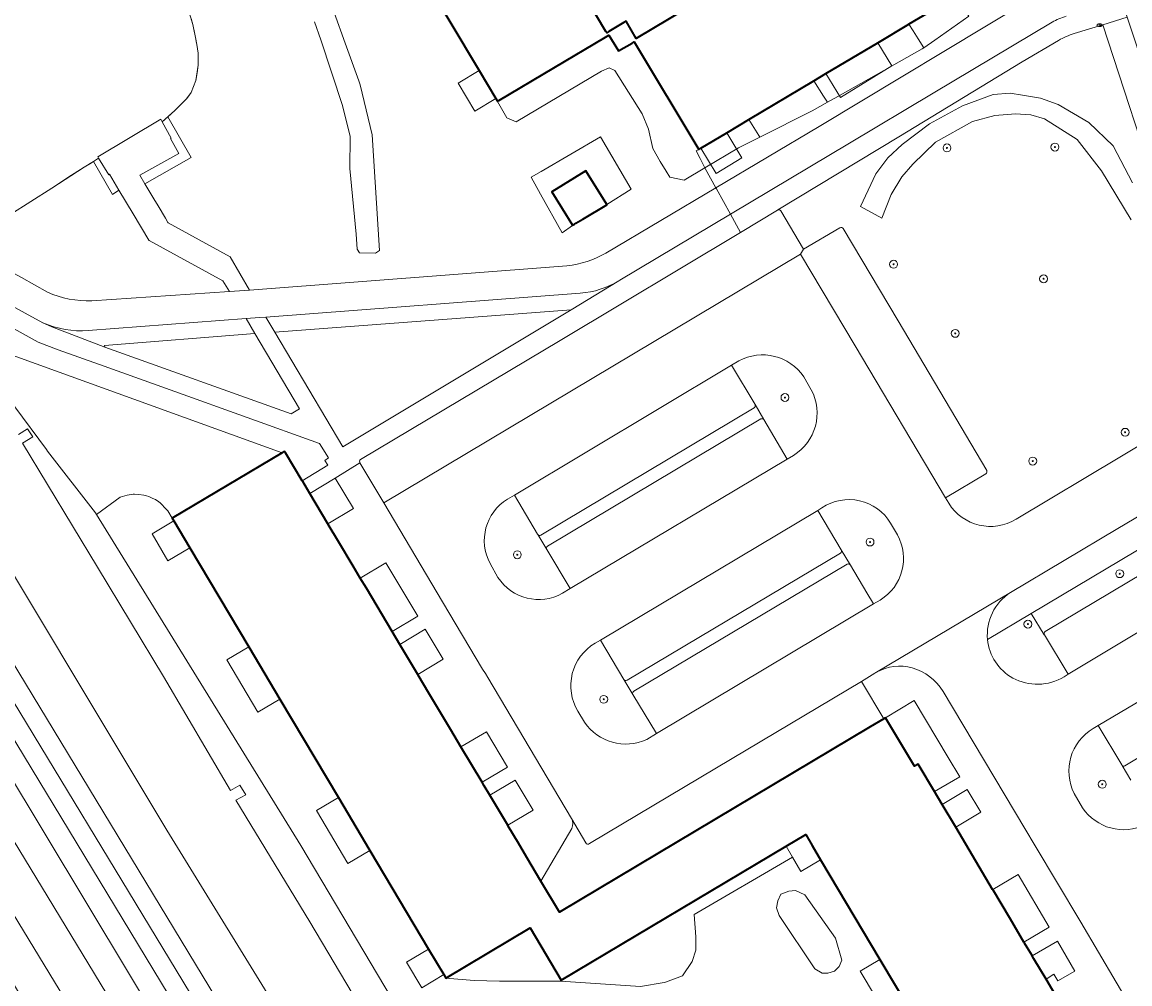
# Model space of a CAD drawing. Extents: x 147051 to 149075, y 463071 to 465537.
# Tile 214 of 229: x 148062 to 148175, y 464520 to 464618. Entities that reach past the tile are written whole.
import ezdxf
from ezdxf.enums import TextEntityAlignment as Align

# ---------------------------------------------------------------- set-up
doc = ezdxf.new("R2010")
doc.units = 0
doc.header["$LTSCALE"] = 0.5
doc.layers.get('0').update_dxf_attribs({"linetype": 'CONTINUOUS'})
for name, color, linetype, lineweight in [('B-PV-GK-BESCHOEIING-G', 252, 'CONTINUOUS', 18), ('B-PV-GR-BEPLANTING_CULTUUR_BOSPLANTSOEN-GV', 252, 'CONTINUOUS', 18), ('B-PV-GR-BEPLANTING_CULTUUR_HEESTERS-GV', 252, 'CONTINUOUS', 18), ('B-PV-GR-BEPLANTING_CULTUUR_VASTE PLANTENVAK-GV', 252, 'CONTINUOUS', 18), ('B-PV-GR-BOOM-S', 252, 'CONTINUOUS', 25), ('B-PV-GR-GROENVOORZIENING-GV', 252, 'CONTINUOUS', 18), ('B-PV-IE-MEUBILAIR-S', 252, 'CONTINUOUS', 25), ('B-PV-OG-BEBOUWING-GV', 6, 'CONTINUOUS', 35), ('B-PV-OG-BEBOUWING_LUIFEL-GV', 6, 'CONTINUOUS', 18), ('B-PV-OG-TERREIN_BEGROEID-GV', 252, 'CONTINUOUS', 18), ('B-PV-OG-WATER_MEER-GV', 252, 'CONTINUOUS', 18), ('B-PV-VH-GESLOTENVERHARDING_ASFALT-GV', 252, 'CONTINUOUS', 18), ('B-PV-VH-OPENVERHARDING_BETONSTRAATSTEEN-GV', 252, 'CONTINUOUS', 18), ('B-PV-VH-OPENVERHARDING_TEGEL-GV', 252, 'CONTINUOUS', 18)]:
    doc.layers.add(name, color=color, linetype=linetype, lineweight=lineweight)
doc.styles.add('NLCS-ISO', font='NLCS-ISO.ttf')

# ---------------------------------------------------------------- blocks, each defined once
blk = doc.blocks.new('SIE-MEUBILAIR_PUT_RIOOLPUT-SO')
blk.add_ellipse((0, 0), major_axis=(1.25, 0), ratio=0.54)
at = {"style": 'NLCS-ISO'}
blk.add_text('ri', height=0.75, dxfattribs=at).set_placement((-0.04, 0.07), align=Align.MIDDLE_CENTER)
blk = doc.blocks.new('SGR-BOOM_GBKN-SO')
at = {"linetype": 'ByBlock', "lineweight": 18}
h = blk.add_hatch(color=0, dxfattribs=at)
h.dxf.hatch_style = 1
edge = h.paths.add_edge_path()
edge.add_arc((0, 0), 0.25, 0, 360)
at = {"color": 0, "linetype": 'ByBlock', "lineweight": 18}
for radius in [2, 0.25]:
    blk.add_circle((0, 0), radius, dxfattribs=at)
at = {"color": 0, "linetype": 'ByBlock', "lineweight": 18, "style": 'NLCS-ISO'}
blk.add_attdef('SOORT', (2.5, 0), '', height=1.5, dxfattribs=at)

msp = doc.modelspace()

# ---------------------------------------------------------------- linework, layer by layer
at = {"layer": 'B-PV-GK-BESCHOEIING-G', "flags": 128}
for points in [[(148079.532, 464618.132), (148079.721, 464617.521), (148079.766, 464617.376), (148079.89, 464616.718), (148080.015, 464616.059), (148080.062, 464615.78), (148080.109, 464615.5), (148080.181, 464615.07), (148080.253, 464614.639), (148080.263, 464614.03), (148080.273, 464613.421), (148080.144, 464612.632), (148080.016, 464611.842), (148079.786, 464611.239), (148079.555, 464610.636), (148079.313, 464610.308), (148079.071, 464609.979), (148078.48, 464609.394), (148077.888, 464608.809), (148077.255, 464608.236), (148076.622, 464607.664)], [(148070.168, 464603.985), (148069.438, 464603.521), (148068.708, 464603.057), (148067.059, 464602.008), (148065.41, 464600.958), (148063.278, 464599.601), (148061.147, 464598.244), (148061.025, 464598.167)]]:
    msp.add_lwpolyline(points, dxfattribs=at)
at = {"layer": 'B-PV-GR-BEPLANTING_CULTUUR_BOSPLANTSOEN-GV', "flags": 128}
msp.add_lwpolyline([(148139.169, 464527.233), (148142.779, 464521.818), (148143.526, 464521.374), (148144.11, 464521.374), (148144.761, 464521.581), (148145.235, 464522.055), (148145.531, 464522.706), (148144.88, 464524.925), (148141.78, 464529.304), (148140.804, 464529.763), (148140.138, 464529.689), (148139.317, 464529.393), (148139.014, 464528.727), (148138.88, 464527.987)], close=True, dxfattribs=at)
at = {"layer": 'B-PV-GR-BEPLANTING_CULTUUR_HEESTERS-GV', "flags": 128}
for points in [[(148154.936, 464615.944), (148158.379, 464618.39), (148158.031, 464618.921), (148157.589, 464619.595), (148157.065, 464620.395), (148152.354, 464617.588), (148152.32, 464617.568), (148152.756, 464616.872), (148153.264, 464616.06), (148153.829, 464615.157)], [(148144.069, 464609.642), (148145.119, 464610.233), (148153.674, 464615.047), (148153.829, 464615.157), (148153.264, 464616.06), (148152.756, 464616.872), (148152.32, 464617.568), (148149.159, 464615.685), (148143.894, 464612.549), (148142.689, 464611.831), (148143.67, 464610.275)], [(148128.094, 464602.061), (148129.543, 464601.764), (148131.626, 464603.003), (148131.157, 464603.932), (148130.757, 464604.723), (148131.011, 464604.874), (148124.477, 464615.782), (148124.249, 464615.649), (148122.878, 464614.851), (148122.871, 464614.863), (148121.908, 464616.444), (148121.557, 464616.236), (148116.325, 464613.129), (148110.741, 464609.814), (148110.606, 464609.734), (148111.552, 464608.069), (148112.491, 464607.665), (148121.156, 464612.789), (148121.933, 464613.147), (148122.499, 464612.879), (148125.267, 464608.467), (148125.923, 464606.93), (148126.359, 464604.954), (148127.083, 464603.639), (148127.704, 464602.669)], [(148143.67, 464610.275), (148142.689, 464611.831), (148136.084, 464607.896), (148137.092, 464606.279), (148137.197, 464606.111), (148142.519, 464608.769), (148144.069, 464609.642)], [(148131.626, 464603.003), (148135.041, 464605.035), (148137.197, 464606.111), (148137.092, 464606.279), (148136.084, 464607.896), (148133.844, 464606.562), (148131.228, 464605.003), (148131.011, 464604.874), (148130.757, 464604.723), (148131.157, 464603.932)], [(148119.575, 464602.705), (148121.677, 464599.284), (148124.151, 464600.838), (148121.052, 464606.141), (148115.019, 464602.637), (148114.021, 464602.057), (148114.972, 464600.343), (148117.151, 464596.416), (148118.221, 464597.161), (148118.207, 464597.183), (148116.12, 464600.582)], [(148089.122, 464574.104), (148090.808, 464571.279), (148093.395, 464572.851), (148093.096, 464573.33), (148093.462, 464573.605), (148092.57, 464575.069), (148077.882, 464580.339), (148070.722, 464582.897), (148066.054, 464584.545), (148064.024, 464585.32), (148061.922, 464586.51), (148060.016, 464587.565), (148059.957, 464587.456), (148059.819, 464587.53), (148056.888, 464589.111), (148056.638, 464586.533), (148060.666, 464584.29), (148088.785, 464574.127), (148089.024, 464574.269)], [(148140.511, 464533.147), (148139.86, 464534.242), (148117.052, 464520.677), (148113.905, 464525.968), (148105.359, 464520.886), (148108.254, 464520.652), (148110.797, 464520.562), (148117.003, 464520.562), (148125.098, 464520.03), (148127.507, 464520.451), (148127.647, 464520.475), (148129.371, 464521.103), (148130.349, 464522.551), (148130.712, 464523.728), (148130.712, 464525.078), (148130.544, 464527.322)], [(148166.22, 464520.773), (148167.02, 464521.272), (148167.414, 464520.615), (148169.148, 464521.597), (148167.376, 464524.639), (148164.821, 464523.125), (148164.994, 464522.835)]]:
    msp.add_lwpolyline(points, close=True, dxfattribs=at)
for points in [[(148061.666, 464578.774), (148064.866, 464574.449), (148064.994, 464574.276), (148069.835, 464568.022), (148069.966, 464567.852), (148072.349, 464569.625), (148073.052, 464569.829), (148073.68, 464569.922), (148073.819, 464569.922), (148074.238, 464569.907), (148074.762, 464569.818), (148075.012, 464569.758), (148075.272, 464569.689), (148075.672, 464569.504), (148075.926, 464569.379), (148076.271, 464569.166), (148076.392, 464569.056), (148077.061, 464568.375), (148077.178, 464568.237), (148077.637, 464567.497), (148088.785, 464574.127), (148060.666, 464584.29)], [(148135.071, 464583.433), (148134.337, 464582.988)], [(148134.337, 464582.988), (148136.716, 464579.002)], [(148142.42, 464580.512), (148141.666, 464581.805)], [(148136.716, 464579.002), (148137.623, 464577.483)], [(148137.623, 464577.483), (148139.991, 464573.476)], [(148089.425, 464515.841), (148077.098, 464535.879), (148055.403, 464571.917), (148053.927, 464574.3), (148048.394, 464574.384), (148092.871, 464501.037)], [(148139.991, 464573.476), (148140.6, 464573.863)], [(148112.32, 464569.821), (148111.606, 464569.426)], [(148114.67, 464565.875), (148112.32, 464569.821)], [(148143.502, 464568.552), (148143.088, 464568.276)], [(148143.088, 464568.276), (148145.463, 464564.302)], [(148151.165, 464565.801), (148150.464, 464566.987)], [(148114.682, 464565.855), (148114.67, 464565.875)], [(148115.602, 464564.319), (148114.682, 464565.855)], [(148178.338, 464565.943), (148169.312, 464560.568)], [(148117.964, 464560.359), (148115.602, 464564.319)], [(148145.463, 464564.302), (148146.395, 464562.732)], [(148166.148, 464556.005), (148179.52, 464563.976)], [(148109.854, 464562.903), (148110.656, 464561.499)], [(148146.395, 464562.732), (148148.067, 464559.912)], [(148117.183, 464559.882), (148117.964, 464560.359)], [(148148.067, 464559.912), (148148.743, 464558.808)], [(148169.312, 464560.568), (148164.723, 464557.836)], [(148148.743, 464558.808), (148149.41, 464559.196)], [(148164.723, 464557.836), (148160.286, 464555.194)], [(148164.723, 464557.836), (148166.045, 464555.669)], [(148166.045, 464555.669), (148164.723, 464557.836)], [(148121.058, 464555.119), (148120.5, 464554.821)], [(148123.424, 464551.136), (148121.058, 464555.119)], [(148166.053, 464555.656), (148166.045, 464555.669)], [(148168.474, 464551.688), (148166.053, 464555.656)], [(148168.054, 464551.427), (148168.474, 464551.688)], [(148124.33, 464549.626), (148123.424, 464551.136)], [(148126.72, 464545.665), (148124.33, 464549.626)], [(148118.762, 464547.926), (148119.419, 464546.814)], [(148171.514, 464546.486), (148171.007, 464546.193)], [(148173.894, 464542.484), (148171.514, 464546.486)], [(148125.739, 464545.064), (148126.72, 464545.665)], [(148173.927, 464542.429), (148173.894, 464542.484)], [(148174.822, 464540.934), (148173.927, 464542.429)], [(148169.081, 464539.576), (148169.913, 464538.142)]]:
    msp.add_lwpolyline(points, dxfattribs=at)
at = {"layer": 'B-PV-GR-BEPLANTING_CULTUUR_HEESTERS-GV'}
for points in [[(148141.666, 464581.805, 0.3875678), (148135.071, 464583.433)], [(148140.6, 464573.863, 0.3988218), (148142.42, 464580.512)], [(148111.606, 464569.426, 0.3961739), (148109.854, 464562.903)], [(148150.464, 464566.987, 0.4270231), (148143.502, 464568.552)], [(148149.41, 464559.196, 0.4004618), (148151.165, 464565.801)], [(148110.656, 464561.499, 0.3975834), (148117.183, 464559.882)], [(148160.286, 464555.194, 0.2456577), (148162.842, 464551.294)], [(148166.045, 464555.669, -0.4311734), (148166.148, 464556.005)], [(148120.5, 464554.821, 0.4173885), (148118.762, 464547.926)], [(148162.842, 464551.294, 0.2676535), (148168.054, 464551.427)], [(148119.419, 464546.814, 0.3670721), (148125.739, 464545.064)], [(148171.007, 464546.193, 0.3953277), (148169.081, 464539.576)], [(148169.913, 464538.142, 0.3716027), (148176.294, 464536.419)]]:
    msp.add_lwpolyline(points, format="xyb", dxfattribs=at)
at = {"layer": 'B-PV-GR-BEPLANTING_CULTUUR_VASTE PLANTENVAK-GV', "flags": 128}
for points in [[(148093.406, 464566.925), (148095.999, 464568.473), (148094.159, 464571.549), (148091.575, 464569.993)], [(148102.516, 464557.567), (148099.29, 464562.952), (148096.695, 464561.415), (148097.308, 464560.387), (148099.927, 464555.998)], [(148102.519, 464551.656), (148105.098, 464553.195), (148103.267, 464556.261), (148100.708, 464554.69)], [(148156.306, 464543.223), (148152.854, 464549.006), (148149.944, 464547.262), (148152.887, 464542.356), (148153.257, 464542.576), (148154.918, 464539.781), (148157.468, 464541.275)], [(148109.482, 464545.857), (148106.9, 464544.316), (148109.042, 464540.726), (148111.623, 464542.255)], [(148111.641, 464536.373), (148114.219, 464537.911), (148112.399, 464540.941), (148109.814, 464539.433)], [(148158.236, 464539.991), (148155.697, 464538.477), (148157.074, 464536.168), (148159.613, 464537.682)], [(148163.984, 464524.533), (148166.55, 464526.054), (148163.388, 464531.391), (148160.812, 464529.868), (148162.608, 464526.846)]]:
    msp.add_lwpolyline(points, close=True, dxfattribs=at)
at = {"layer": 'B-PV-GR-GROENVOORZIENING-GV', "flags": 128}
msp.add_lwpolyline([(148174.992, 464601.47), (148173.022, 464605.226), (148170.573, 464607.596), (148167.458, 464609.434), (148165.643, 464610.069), (148163.838, 464610.367), (148162.593, 464610.571), (148160.856, 464610.447), (148157.741, 464609.301), (148154.413, 464607.463), (148151.618, 464605.359), (148150.193, 464604.007), (148148.956, 464602.402), (148147.412, 464599.099), (148149.573, 464597.885), (148150.532, 464600.309), (148151.591, 464602.104), (148152.715, 464603.373), (148155.004, 464605.61), (148158.758, 464607.688), (148161.031, 464608.303), (148163.124, 464608.46), (148164.688, 464608.379), (148166.052, 464607.981), (148169.38, 464605.876), (148171.829, 464602.707), (148174.837, 464597.723)], dxfattribs=at)
at = {"layer": 'B-PV-OG-BEBOUWING-GV', "flags": 128}
for points in [[(148155.352, 464634.427), (148124.675, 464616.101), (148123.642, 464617.857), (148123.414, 464617.721), (148121.893, 464616.814), (148121.681, 464616.688), (148121.606, 464616.814), (148085.023, 464678.225)], [(148102.911, 464622.653), (148108.738, 464612.871), (148110.44, 464610.014), (148110.576, 464609.786), (148110.606, 464609.734), (148110.741, 464609.814), (148116.325, 464613.129), (148121.557, 464616.236), (148121.908, 464616.444), (148122.871, 464614.863), (148122.878, 464614.851), (148124.249, 464615.649), (148124.477, 464615.782), (148131.011, 464604.874), (148131.228, 464605.003), (148133.844, 464606.562), (148136.084, 464607.896), (148142.689, 464611.831), (148143.894, 464612.549), (148149.159, 464615.685), (148152.32, 464617.568), (148152.354, 464617.588), (148157.065, 464620.395)], [(148167.733, 464518.229), (148166.22, 464520.773), (148164.994, 464522.835), (148164.821, 464523.125), (148164.798, 464523.164), (148164.311, 464523.984), (148164.045, 464524.431), (148163.984, 464524.533), (148162.608, 464526.846), (148160.812, 464529.868), (148160.807, 464529.876), (148157.074, 464536.168), (148155.697, 464538.477), (148154.918, 464539.781), (148153.257, 464542.576), (148152.887, 464542.356), (148149.944, 464547.262), (148149.765, 464547.155), (148148.383, 464546.331), (148116.899, 464527.561), (148115.014, 464530.72), (148113.589, 464533.107), (148112.733, 464534.542), (148111.687, 464536.295), (148111.641, 464536.373), (148109.814, 464539.433), (148109.248, 464540.381), (148109.042, 464540.726), (148106.9, 464544.316), (148106.896, 464544.322), (148105.859, 464546.059), (148103.648, 464549.764), (148102.572, 464551.567), (148102.519, 464551.656), (148100.708, 464554.69), (148099.927, 464555.998), (148097.308, 464560.387), (148096.695, 464561.415), (148095.975, 464562.622), (148094.509, 464565.077), (148093.445, 464566.86), (148093.406, 464566.925), (148091.575, 464569.993), (148090.858, 464571.196), (148090.808, 464571.279), (148089.122, 464574.104), (148089.024, 464574.269), (148088.785, 464574.127), (148077.637, 464567.497), (148077.804, 464567.217), (148079.417, 464564.505), (148085.386, 464554.468), (148088.545, 464549.156), (148094.482, 464539.175), (148097.664, 464533.824), (148103.613, 464523.822), (148105.153, 464521.233), (148105.359, 464520.886), (148113.905, 464525.968), (148117.052, 464520.677), (148139.86, 464534.242), (148141.855, 464535.428), (148142.515, 464534.318), (148143.368, 464532.884), (148149.377, 464522.78), (148152.474, 464517.573)]]:
    msp.add_lwpolyline(points, dxfattribs=at)
msp.add_lwpolyline([(148118.207, 464597.183), (148118.411, 464597.294), (148118.562, 464597.383), (148119.272, 464597.806), (148121.697, 464599.252), (148121.677, 464599.284), (148119.575, 464602.705), (148116.12, 464600.582)], close=True, dxfattribs=at)
at = {"layer": 'B-PV-OG-BEBOUWING_LUIFEL-GV', "flags": 128}
for points in [[(148149.159, 464615.685), (148143.894, 464612.549), (148145.372, 464610.146), (148150.592, 464613.356)], [(148110.44, 464610.014), (148108.738, 464612.871), (148106.606, 464611.596), (148108.311, 464608.746)], [(148133.844, 464606.562), (148131.228, 464605.003), (148132.762, 464602.437), (148135.376, 464603.999)], [(148079.417, 464564.505), (148077.804, 464567.217), (148075.58, 464565.894), (148077.193, 464563.182)], [(148088.545, 464549.156), (148085.386, 464554.468), (148083.162, 464553.146), (148086.321, 464547.833)], [(148097.664, 464533.824), (148094.482, 464539.175), (148092.258, 464537.852), (148095.44, 464532.501)], [(148139.86, 464534.242), (148140.511, 464533.147), (148141.373, 464531.698), (148143.368, 464532.884), (148142.515, 464534.318), (148141.855, 464535.428)], [(148105.153, 464521.233), (148103.613, 464523.822), (148101.389, 464522.499), (148102.929, 464519.91)], [(148152.474, 464517.573), (148149.377, 464522.78), (148147.381, 464521.593), (148150.477, 464516.386)]]:
    msp.add_lwpolyline(points, close=True, dxfattribs=at)
at = {"layer": 'B-PV-OG-TERREIN_BEGROEID-GV', "flags": 128}
for points in [[(148121.585, 464594.353), (148132.745, 464600.974), (148131.666, 464602.925), (148131.626, 464603.003), (148129.543, 464601.764), (148128.094, 464602.061), (148127.704, 464602.669), (148127.083, 464603.639), (148126.359, 464604.954), (148125.923, 464606.93), (148125.267, 464608.467), (148122.499, 464612.879), (148121.933, 464613.147), (148121.156, 464612.789), (148112.491, 464607.665), (148111.552, 464608.069), (148110.606, 464609.734), (148110.576, 464609.786), (148110.44, 464610.014), (148108.738, 464612.871), (148102.911, 464622.653)], [(148131.626, 464603.003), (148131.666, 464602.925), (148132.745, 464600.974), (148143.207, 464607.181), (148164.347, 464619.884)], [(148079.343, 464618.743), (148079.721, 464617.521), (148079.766, 464617.376), (148080.015, 464616.059), (148080.109, 464615.5), (148080.253, 464614.639), (148080.273, 464613.421), (148080.016, 464611.842), (148079.555, 464610.636), (148079.071, 464609.979), (148077.888, 464608.809), (148077.199, 464608.186), (148079.546, 464604.051), (148074.863, 464601.381), (148075.768, 464599.866), (148076.203, 464599.137), (148076.934, 464597.914), (148077.196, 464597.475), (148077.221, 464597.433), (148083.492, 464593.977), (148085.452, 464590.607), (148117.648, 464593.081)], [(148094.055, 464618.76), (148095.175, 464615.633), (148096.543, 464611.814), (148096.691, 464611.4), (148097.911, 464606.351), (148098.658, 464594.621), (148098.227, 464594.362), (148096.604, 464594.402), (148096.362, 464594.745), (148096.281, 464596.279), (148095.645, 464602.946), (148095.669, 464606.18), (148094.892, 464609.319), (148092.705, 464615.973), (148092.039, 464617.806)], [(148092.039, 464617.806), (148092.705, 464615.973), (148094.892, 464609.319), (148095.669, 464606.18), (148095.645, 464602.946), (148096.281, 464596.279), (148096.362, 464594.745), (148096.604, 464594.402), (148098.227, 464594.362), (148098.658, 464594.621), (148097.911, 464606.351), (148096.691, 464611.4), (148096.543, 464611.814), (148095.175, 464615.633), (148094.055, 464618.76)], [(148158.379, 464618.39), (148154.936, 464615.944), (148153.829, 464615.157), (148153.674, 464615.047), (148145.119, 464610.233), (148144.069, 464609.642), (148142.519, 464608.769), (148137.197, 464606.111), (148135.041, 464605.035), (148131.626, 464603.003)], [(148163.197, 464567.389), (148184.208, 464579.968), (148184.007, 464580.584), (148177.886, 464599.384), (148171.992, 464617.498), (148169.072, 464616.619)], [(148167.482, 464615.921), (148163.798, 464613.733), (148151.285, 464606.134), (148139.032, 464598.729)], [(148174.837, 464597.723), (148171.829, 464602.707), (148169.38, 464605.876), (148166.052, 464607.981), (148164.688, 464608.379), (148163.124, 464608.46), (148161.031, 464608.303), (148158.758, 464607.688), (148155.004, 464605.61), (148152.715, 464603.373), (148151.591, 464602.104), (148150.532, 464600.309), (148149.573, 464597.885), (148147.412, 464599.099), (148148.956, 464602.402), (148150.193, 464604.007), (148151.618, 464605.359), (148154.413, 464607.463), (148157.741, 464609.301), (148160.856, 464610.447), (148162.593, 464610.571), (148163.838, 464610.367), (148165.643, 464610.069), (148167.458, 464609.434), (148170.573, 464607.596), (148173.022, 464605.226), (148174.992, 464601.47)], [(148069.489, 464589.537), (148083.431, 464590.466), (148082.773, 464591.565), (148075.286, 464595.629), (148075.267, 464595.661), (148073.66, 464598.332), (148072.222, 464600.722), (148071.557, 464600.304), (148069.643, 464603.651), (148068.708, 464603.057), (148065.41, 464600.958), (148061.147, 464598.244), (148058.688, 464593.85), (148062.34, 464591.888), (148062.341, 464591.891), (148064.977, 464590.393)], [(148139.343, 464598.65), (148141.624, 464594.771), (148145.331, 464596.923)], [(148145.657, 464596.84), (148151.214, 464587.51), (148160.204, 464572.328)], [(148030.873, 464585.249), (148082.687, 464500)], [(148104.831, 464510.508), (148090.659, 464534.304), (148069.966, 464567.852), (148069.835, 464568.022), (148064.994, 464574.276), (148064.866, 464574.449), (148061.666, 464578.774)], [(148086.063, 464500), (148039.06, 464578.126)], [(148062.057, 464575.981), (148062.94, 464576.543), (148063.493, 464575.743), (148062.439, 464575.09), (148070.047, 464562.538), (148076.741, 464551.441), (148083.541, 464539.909), (148084.49, 464540.432), (148085.083, 464539.461), (148084.073, 464538.911), (148091.582, 464526.577), (148100.795, 464511.038)], [(148160.129, 464571.982), (148156.044, 464569.564), (148156.35, 464569.005)], [(148152.474, 464517.573), (148149.377, 464522.78), (148143.368, 464532.884), (148142.515, 464534.318), (148141.855, 464535.428), (148139.86, 464534.242), (148140.511, 464533.147), (148130.544, 464527.322), (148130.712, 464525.078), (148130.712, 464523.728), (148130.349, 464522.551), (148129.371, 464521.103), (148127.647, 464520.475), (148127.507, 464520.451), (148125.098, 464520.03), (148117.003, 464520.562), (148110.797, 464520.562), (148108.254, 464520.652), (148105.359, 464520.886), (148105.153, 464521.233), (148103.613, 464523.822), (148097.664, 464533.824), (148094.482, 464539.175), (148088.545, 464549.156), (148085.386, 464554.468), (148079.417, 464564.505), (148077.804, 464567.217), (148077.637, 464567.497), (148077.178, 464568.237), (148077.061, 464568.375), (148076.392, 464569.056), (148076.271, 464569.166), (148075.926, 464569.379), (148075.672, 464569.504), (148075.272, 464569.689), (148075.012, 464569.758), (148074.762, 464569.818), (148074.238, 464569.907), (148073.819, 464569.922), (148073.68, 464569.922), (148073.052, 464569.829), (148072.349, 464569.625), (148069.966, 464567.852), (148090.659, 464534.304), (148104.831, 464510.508)]]:
    msp.add_lwpolyline(points, dxfattribs=at)
at = {"layer": 'B-PV-OG-TERREIN_BEGROEID-GV'}
for points in [[(148169.072, 464616.619, 0.0515729), (148167.482, 464615.921)], [(148139.032, 464598.729, -0.3696122), (148139.343, 464598.65)], [(148145.331, 464596.923, -0.3893256), (148145.657, 464596.84)], [(148117.648, 464593.081, 0.1050998), (148121.585, 464594.353)], [(148064.977, 464590.393, 0.1152217), (148069.489, 464589.537)], [(148160.204, 464572.328, -0.3728549), (148160.129, 464571.982)], [(148156.35, 464569.005, 0.4098387), (148163.197, 464567.389)]]:
    msp.add_lwpolyline(points, format="xyb", dxfattribs=at)
at = {"layer": 'B-PV-OG-TERREIN_BEGROEID-GV', "flags": 128}
for points in [[(148074.863, 464601.381), (148079.546, 464604.051), (148077.199, 464608.186), (148076.622, 464607.664), (148077.529, 464606.023), (148077.453, 464605.977), (148078.298, 464604.47), (148074.34, 464602.257)], [(148118.207, 464597.183), (148118.221, 464597.161), (148117.151, 464596.416), (148114.972, 464600.343), (148114.021, 464602.057), (148115.019, 464602.637), (148121.052, 464606.141), (148124.151, 464600.838), (148121.677, 464599.284), (148121.697, 464599.252), (148119.272, 464597.806), (148118.562, 464597.383), (148118.411, 464597.294)], [(148071.187, 464602.298), (148070.168, 464603.985), (148069.643, 464603.651), (148071.557, 464600.304), (148072.222, 464600.722), (148071.266, 464602.345)], [(148025.955, 464578.969), (148091.9, 464470.206), (148095.774, 464463.608), (148103.415, 464449.862), (148112.64, 464432.67), (148118.931, 464423.242), (148130.365, 464406.775), (148144.334, 464383.522), (148147.385, 464385.466), (148133.78, 464407.91), (148116.437, 464436.627), (148099.567, 464465.089), (148078.148, 464500), (148028.705, 464581.26), (148021.783, 464592.671), (148018.839, 464590.756)], [(148094.932, 464574.74), (148118.077, 464588.603), (148088.017, 464586.351), (148091.474, 464580.546)], [(148070.787, 464584.828), (148089.672, 464578.078), (148090.525, 464578.563), (148086.006, 464586.212), (148070.757, 464585.005)], [(148095.425, 464496.788), (148092.871, 464501.037), (148048.394, 464574.384), (148046.308, 464573.968), (148091.161, 464500), (148093.523, 464496.098), (148098.888, 464487.234), (148108.44, 464488.577), (148103.212, 464488.809), (148101.295, 464488.918), (148099.981, 464489.63), (148098.367, 464491.893)], [(148138.88, 464527.987), (148139.014, 464528.727), (148139.317, 464529.393), (148140.138, 464529.689), (148140.804, 464529.763), (148141.78, 464529.304), (148144.88, 464524.925), (148145.531, 464522.706), (148145.235, 464522.055), (148144.761, 464521.581), (148144.11, 464521.374), (148143.526, 464521.374), (148142.779, 464521.818), (148139.169, 464527.233)]]:
    msp.add_lwpolyline(points, close=True, dxfattribs=at)
at = {"layer": 'B-PV-OG-WATER_MEER-GV', "flags": 128}
for points in [[(148061.147, 464598.244), (148065.41, 464600.958), (148068.708, 464603.057), (148069.643, 464603.651), (148070.168, 464603.985), (148070.085, 464604.122), (148076.479, 464607.923), (148076.622, 464607.664), (148077.199, 464608.186), (148077.888, 464608.809), (148079.071, 464609.979), (148079.555, 464610.636), (148080.016, 464611.842), (148080.273, 464613.421), (148080.253, 464614.639), (148080.109, 464615.5), (148080.015, 464616.059), (148079.766, 464617.376), (148079.721, 464617.521), (148079.343, 464618.743)], [(148100.795, 464511.038), (148091.582, 464526.577), (148084.073, 464538.911), (148085.083, 464539.461), (148084.49, 464540.432), (148083.541, 464539.909), (148076.741, 464551.441), (148070.047, 464562.538), (148062.439, 464575.09), (148063.493, 464575.743), (148062.94, 464576.543), (148062.057, 464575.981)], [(148055.403, 464571.917), (148077.098, 464535.879), (148089.425, 464515.841)]]:
    msp.add_lwpolyline(points, dxfattribs=at)
at = {"layer": 'B-PV-VH-GESLOTENVERHARDING_ASFALT-GV', "flags": 128}
for points in [[(148164.347, 464619.884), (148143.207, 464607.181)], [(148154.769, 464610.584), (148166.825, 464617.766)], [(148146.278, 464605.511), (148154.769, 464610.584)], [(148082.687, 464500), (148030.873, 464585.249), (148031.283, 464585.474), (148030.616, 464586.531), (148025.373, 464595.006), (148024.5, 464596.418), (148023.814, 464597.527), (148021.195, 464601.81), (148021.015, 464601.685), (148019.45, 464604.253), (148017.291, 464607.798), (148017.074, 464607.787), (148013.789, 464605.84), (148015.954, 464602.282), (148021.783, 464592.671), (148028.705, 464581.26), (148078.148, 464500)], [(148143.207, 464607.181), (148132.745, 464600.974)], [(148134.22, 464598.307), (148146.278, 464605.511)], [(148132.745, 464600.974), (148121.585, 464594.353)], [(148132.805, 464600.866), (148132.745, 464600.974)], [(148132.745, 464600.974), (148132.805, 464600.866)], [(148134.22, 464598.307), (148132.805, 464600.866)], [(148132.805, 464600.866), (148134.22, 464598.307)], [(148122.997, 464591.601), (148134.22, 464598.307)], [(148117.648, 464593.081), (148085.452, 464590.607)], [(148064.977, 464590.393), (148062.341, 464591.891)], [(148122.897, 464591.54), (148122.997, 464591.601)], [(148083.431, 464590.466), (148069.489, 464589.537)], [(148085.452, 464590.607), (148083.431, 464590.466)], [(148087.11, 464587.875), (148119.004, 464590.3)], [(148060.928, 464589.262), (148064.509, 464587.306)], [(148069.111, 464586.502), (148085.114, 464587.722)], [(148085.114, 464587.722), (148086.484, 464587.827)], [(148086.484, 464587.827), (148087.11, 464587.875)], [(148088.869, 464500), (148040.854, 464579.266)], [(148039.06, 464578.126), (148086.063, 464500)]]:
    msp.add_lwpolyline(points, dxfattribs=at)
at = {"layer": 'B-PV-VH-GESLOTENVERHARDING_ASFALT-GV'}
for points in [[(148166.825, 464617.766, -0.0524561), (148168.273, 464618.378)], [(148121.585, 464594.353, -0.1050998), (148117.648, 464593.081)], [(148119.004, 464590.3, 0.1166487), (148122.897, 464591.54)], [(148069.489, 464589.537, -0.1152217), (148064.977, 464590.393)], [(148064.509, 464587.306, 0.1208488), (148069.111, 464586.502)]]:
    msp.add_lwpolyline(points, format="xyb", dxfattribs=at)
at = {"layer": 'B-PV-VH-OPENVERHARDING_BETONSTRAATSTEEN-GV', "flags": 128}
for points in [[(148175.144, 464635.544), (148174.438, 464637.798), (148168.715, 464636.036), (148172.32, 464624.784), (148174.451, 464618.26), (148178.502, 464606.038)], [(148138.997, 464598.708), (148135.241, 464596.461)], [(148139.032, 464598.729), (148138.997, 464598.708)], [(148141.624, 464594.771), (148139.343, 464598.65)], [(148145.331, 464596.923), (148141.624, 464594.771)], [(148151.214, 464587.51), (148145.657, 464596.84)], [(148135.241, 464596.461), (148116.949, 464585.519)], [(148141.624, 464594.771), (148141.339, 464594.262)], [(148141.339, 464594.262), (148141.624, 464594.771)], [(148141.339, 464594.262), (148099.074, 464569.057)], [(148099.074, 464569.057), (148141.339, 464594.262)], [(148146.878, 464584.963), (148141.339, 464594.262)], [(148141.339, 464594.262), (148146.878, 464584.963)], [(148160.204, 464572.328), (148151.214, 464587.51)], [(148116.949, 464585.519), (148096.719, 464573.448)], [(148156.044, 464569.564), (148146.878, 464584.963)], [(148146.878, 464584.963), (148156.044, 464569.564)], [(148134.337, 464582.988), (148135.071, 464583.433)], [(148112.32, 464569.821), (148134.337, 464582.988)], [(148134.337, 464582.988), (148112.32, 464569.821)], [(148136.716, 464579.002), (148134.337, 464582.988)], [(148141.666, 464581.805), (148142.42, 464580.512)], [(148184.208, 464579.968), (148163.197, 464567.389)], [(148115.01, 464565.775), (148136.618, 464578.686)], [(148137.29, 464577.548), (148115.681, 464564.655)], [(148139.991, 464573.476), (148137.623, 464577.483)], [(148096.663, 464573.088), (148099.074, 464569.057)], [(148139.991, 464573.476), (148117.964, 464560.359)], [(148117.964, 464560.359), (148139.991, 464573.476)], [(148140.6, 464573.863), (148139.991, 464573.476)], [(148173.502, 464566.446), (148186.161, 464573.932)], [(148156.044, 464569.564), (148160.129, 464571.982)], [(148111.606, 464569.426), (148112.32, 464569.821)], [(148112.32, 464569.821), (148114.67, 464565.875)], [(148099.074, 464569.057), (148105.043, 464559.023)], [(148143.088, 464568.276), (148143.502, 464568.552)], [(148156.35, 464569.005), (148156.044, 464569.564)], [(148121.058, 464555.119), (148143.088, 464568.276)], [(148143.088, 464568.276), (148121.058, 464555.119)], [(148145.463, 464564.302), (148143.088, 464568.276)], [(148150.464, 464566.987), (148151.165, 464565.801)], [(148162.607, 464559.959), (148173.502, 464566.446)], [(148114.67, 464565.875), (148114.682, 464565.855)], [(148115.602, 464564.319), (148117.964, 464560.359)], [(148123.75, 464551.064), (148145.375, 464563.959)], [(148179.52, 464563.976), (148166.148, 464556.005)], [(148110.656, 464561.499), (148109.854, 464562.903)], [(148146.047, 464562.826), (148124.422, 464549.959)], [(148148.067, 464559.912), (148146.395, 464562.732)], [(148117.964, 464560.359), (148117.183, 464559.882)], [(148148.743, 464558.808), (148148.067, 464559.912)], [(148162.607, 464559.959), (148149.042, 464551.892)], [(148149.042, 464551.892), (148162.607, 464559.959)], [(148171.007, 464546.193), (148171.514, 464546.486), (148185.627, 464554.826), (148182.484, 464560.105), (148168.474, 464551.688), (148168.054, 464551.427)], [(148168.474, 464551.688), (148182.484, 464560.105)], [(148105.043, 464559.023), (148109.101, 464552.204)], [(148148.743, 464558.808), (148126.72, 464545.665)], [(148126.72, 464545.665), (148148.743, 464558.808)], [(148149.41, 464559.196), (148148.743, 464558.808)], [(148120.5, 464554.821), (148121.058, 464555.119)], [(148121.058, 464555.119), (148123.424, 464551.136)], [(148166.045, 464555.669), (148166.053, 464555.656)], [(148166.053, 464555.656), (148168.474, 464551.688)], [(148185.627, 464554.826), (148171.514, 464546.486)], [(148109.101, 464552.204), (148109.373, 464551.747)], [(148109.373, 464551.747), (148109.621, 464551.331)], [(148147.514, 464550.951), (148148.875, 464551.793)], [(148109.621, 464551.331), (148118.111, 464537.065)], [(148134.403, 464543.14), (148147.514, 464550.951)], [(148174.221, 464542.405), (148187.912, 464550.563)], [(148124.33, 464549.626), (148126.72, 464545.665)], [(148155.781, 464549.94), (148164.067, 464536.047), (148165.112, 464534.286), (148169.652, 464526.707), (148169.753, 464526.539), (148173.315, 464520.472), (148173.858, 464519.541), (148190.129, 464492.22)], [(148119.419, 464546.814), (148118.762, 464547.926)], [(148171.514, 464546.486), (148173.894, 464542.484)], [(148126.72, 464545.665), (148125.739, 464545.064)], [(148119.92, 464534.506), (148134.403, 464543.14)], [(148173.894, 464542.484), (148173.927, 464542.429)], [(148169.913, 464538.142), (148169.081, 464539.576)], [(148118.111, 464537.065), (148119.557, 464534.583)]]:
    msp.add_lwpolyline(points, dxfattribs=at)
at = {"layer": 'B-PV-VH-OPENVERHARDING_BETONSTRAATSTEEN-GV'}
for points in [[(148139.343, 464598.65, 0.3696122), (148139.032, 464598.729)], [(148145.657, 464596.84, 0.3893256), (148145.331, 464596.923)], [(148135.071, 464583.433, -0.3875678), (148141.666, 464581.805)], [(148142.42, 464580.512, -0.3988218), (148140.6, 464573.863)], [(148136.618, 464578.686, 0.3442349), (148136.735, 464578.95)], [(148136.735, 464578.95, 0.0633101), (148136.716, 464579.002)], [(148137.623, 464577.483, 0.339874), (148137.29, 464577.548)], [(148096.719, 464573.448, 0.327628), (148096.663, 464573.088)], [(148160.129, 464571.982, 0.3728549), (148160.204, 464572.328)], [(148109.854, 464562.903, -0.3961739), (148111.606, 464569.426)], [(148143.502, 464568.552, -0.4270231), (148150.464, 464566.987)], [(148163.197, 464567.389, -0.4098387), (148156.35, 464569.005)], [(148114.682, 464565.855, 0.3907934), (148115.01, 464565.775)], [(148151.165, 464565.801, -0.4004618), (148149.41, 464559.196)], [(148115.681, 464564.655, 0.4019576), (148115.602, 464564.319)], [(148145.375, 464563.959, 0.3787615), (148145.463, 464564.302)], [(148146.395, 464562.732, 0.402432), (148146.047, 464562.826)], [(148117.183, 464559.882, -0.3975834), (148110.656, 464561.499)], [(148160.286, 464555.194, -0.2793845), (148162.607, 464559.959)], [(148162.842, 464551.294, -0.2456577), (148160.286, 464555.194)], [(148166.148, 464556.005, 0.4311734), (148166.045, 464555.669)], [(148118.762, 464547.926, -0.4173885), (148120.5, 464554.821)], [(148148.875, 464551.793, -0.0159195), (148149.042, 464551.892)], [(148149.042, 464551.892, -0.202517), (148152.652, 464552.313)], [(148152.652, 464552.313, -0.190833), (148155.781, 464549.94)], [(148123.424, 464551.136, 0.3619236), (148123.75, 464551.064)], [(148168.054, 464551.427, -0.2676535), (148162.842, 464551.294)], [(148124.422, 464549.959, 0.3729455), (148124.33, 464549.626)], [(148125.739, 464545.064, -0.3670721), (148119.419, 464546.814)], [(148169.081, 464539.576, -0.3953277), (148171.007, 464546.193)], [(148173.927, 464542.429, 0.421735), (148174.221, 464542.405)], [(148176.294, 464536.419, -0.3716027), (148169.913, 464538.142)], [(148119.557, 464534.583, 0.4545455), (148119.92, 464534.506)]]:
    msp.add_lwpolyline(points, format="xyb", dxfattribs=at)
at = {"layer": 'B-PV-VH-OPENVERHARDING_TEGEL-GV', "flags": 128}
for points in [[(148124.031, 464620.09), (148095.159, 464668.474), (148088.502, 464679.755), (148088.45, 464679.855), (148088.439, 464679.955), (148084.231, 464679.607), (148085.023, 464678.225), (148121.606, 464616.814), (148121.681, 464616.688), (148121.893, 464616.814), (148123.414, 464617.721), (148123.642, 464617.857), (148124.675, 464616.101), (148155.352, 464634.427), (148155.523, 464634.529), (148155.56, 464634.551), (148157.23, 464635.534), (148158.449, 464636.252), (148160, 464637.166), (148164.703, 464639.945), (148163.587, 464643.216), (148160.694, 464641.601), (148157.801, 464639.986), (148124.386, 464620.013)], [(148171.992, 464617.498), (148174.451, 464618.26)], [(148166.825, 464617.766), (148154.769, 464610.584)], [(148169.072, 464616.619), (148171.992, 464617.498)], [(148163.798, 464613.733), (148167.482, 464615.921)], [(148151.285, 464606.134), (148163.798, 464613.733)], [(148154.769, 464610.584), (148146.278, 464605.511)], [(148139.032, 464598.729), (148151.285, 464606.134)], [(148146.278, 464605.511), (148134.22, 464598.307)], [(148134.22, 464598.307), (148122.997, 464591.601)], [(148135.241, 464596.461), (148134.22, 464598.307)], [(148134.22, 464598.307), (148135.241, 464596.461)], [(148135.241, 464596.461), (148138.997, 464598.708)], [(148138.997, 464598.708), (148139.032, 464598.729)], [(148116.949, 464585.519), (148135.241, 464596.461)], [(148122.897, 464591.54), (148118.077, 464588.603)], [(148118.077, 464588.603), (148122.897, 464591.54)], [(148122.997, 464591.601), (148122.897, 464591.54)], [(148119.004, 464590.3), (148087.11, 464587.875)], [(148064.509, 464587.306), (148060.928, 464589.262)], [(148085.114, 464587.722), (148069.111, 464586.502)], [(148086.484, 464587.827), (148085.114, 464587.722)], [(148085.114, 464587.722), (148086.006, 464586.212)], [(148086.006, 464586.212), (148085.114, 464587.722)], [(148087.11, 464587.875), (148086.484, 464587.827)], [(148088.017, 464586.351), (148087.11, 464587.875)], [(148087.11, 464587.875), (148088.017, 464586.351)], [(148088.017, 464586.351), (148118.077, 464588.603)], [(148118.077, 464588.603), (148094.932, 464574.74)], [(148061.922, 464586.51), (148064.024, 464585.32)], [(148065.437, 464586.871), (148064.509, 464587.306)], [(148064.509, 464587.306), (148065.437, 464586.871)], [(148070.787, 464584.828), (148065.437, 464586.871)], [(148065.437, 464586.871), (148070.787, 464584.828)], [(148070.757, 464585.005), (148086.006, 464586.212)], [(148086.006, 464586.212), (148090.525, 464578.563)], [(148091.474, 464580.546), (148088.017, 464586.351)], [(148096.719, 464573.448), (148116.949, 464585.519)], [(148064.024, 464585.32), (148066.054, 464584.545)], [(148066.054, 464584.545), (148070.722, 464582.897)], [(148070.787, 464584.828), (148070.757, 464585.005)], [(148089.672, 464578.078), (148070.787, 464584.828)], [(148070.722, 464582.897), (148077.882, 464580.339)], [(148077.882, 464580.339), (148092.57, 464575.069)], [(148094.932, 464574.74), (148091.474, 464580.546)], [(148040.854, 464579.266), (148088.869, 464500)], [(148136.618, 464578.686), (148115.01, 464565.775)], [(148137.623, 464577.483), (148136.716, 464579.002)], [(148090.525, 464578.563), (148089.672, 464578.078)], [(148115.681, 464564.655), (148137.29, 464577.548)], [(148092.57, 464575.069), (148093.462, 464573.605)], [(148091.161, 464500), (148046.308, 464573.968)], [(148093.462, 464573.605), (148093.096, 464573.33)], [(148093.096, 464573.33), (148093.395, 464572.851)], [(148118.111, 464537.065), (148109.621, 464551.331), (148109.373, 464551.747), (148109.101, 464552.204), (148105.043, 464559.023), (148099.074, 464569.057), (148096.663, 464573.088), (148094.159, 464571.549), (148095.999, 464568.473), (148093.406, 464566.925), (148093.445, 464566.86), (148094.509, 464565.077), (148095.975, 464562.622), (148096.695, 464561.415), (148099.29, 464562.952), (148102.516, 464557.567), (148099.927, 464555.998), (148100.708, 464554.69), (148103.267, 464556.261), (148105.098, 464553.195), (148102.519, 464551.656), (148102.572, 464551.567), (148103.648, 464549.764), (148105.859, 464546.059), (148106.896, 464544.322), (148106.9, 464544.316), (148109.482, 464545.857), (148111.623, 464542.255), (148109.042, 464540.726), (148109.248, 464540.381), (148109.814, 464539.433), (148112.399, 464540.941), (148114.219, 464537.911), (148111.641, 464536.373), (148111.687, 464536.295), (148112.733, 464534.542), (148113.589, 464533.107), (148115.014, 464530.72), (148118.146, 464536.046)], [(148094.159, 464571.549), (148096.663, 464573.088)], [(148180.134, 464564.082), (148187.809, 464568.715), (148187.047, 464571.129), (148186.712, 464572.187), (148186.161, 464573.932), (148173.502, 464566.446), (148162.607, 464559.959)], [(148093.395, 464572.851), (148090.808, 464571.279)], [(148090.808, 464571.279), (148090.858, 464571.196)], [(148090.858, 464571.196), (148091.575, 464569.993)], [(148091.575, 464569.993), (148094.159, 464571.549)], [(148114.682, 464565.855), (148115.602, 464564.319)], [(148160.286, 464555.194), (148164.723, 464557.836), (148169.312, 464560.568), (148178.338, 464565.943), (148179.52, 464563.976), (148179.784, 464564.144)], [(148146.395, 464562.732), (148145.463, 464564.302)], [(148145.375, 464563.959), (148123.75, 464551.064)], [(148124.422, 464549.959), (148146.047, 464562.826)], [(148148.875, 464551.793), (148147.514, 464550.951), (148149.765, 464547.155), (148149.944, 464547.262), (148152.854, 464549.006), (148156.306, 464543.223), (148157.468, 464541.275), (148154.918, 464539.781), (148155.697, 464538.477), (148158.236, 464539.991), (148159.613, 464537.682), (148157.074, 464536.168), (148160.807, 464529.876), (148160.812, 464529.868), (148163.388, 464531.391), (148166.55, 464526.054), (148163.984, 464524.533), (148164.045, 464524.431), (148164.311, 464523.984), (148164.798, 464523.164), (148164.821, 464523.125), (148167.376, 464524.639), (148169.148, 464521.597), (148167.414, 464520.615), (148167.02, 464521.272), (148166.22, 464520.773), (148167.733, 464518.229)], [(148123.424, 464551.136), (148124.33, 464549.626)], [(148147.514, 464550.951), (148134.403, 464543.14)], [(148149.765, 464547.155), (148147.514, 464550.951)], [(148187.912, 464550.563), (148174.221, 464542.405)], [(148190.129, 464492.22), (148173.858, 464519.541), (148173.315, 464520.472), (148169.753, 464526.539), (148169.652, 464526.707), (148165.112, 464534.286), (148164.067, 464536.047), (148155.781, 464549.94)], [(148116.899, 464527.561), (148148.383, 464546.331)], [(148148.383, 464546.331), (148149.765, 464547.155)], [(148134.403, 464543.14), (148119.92, 464534.506)], [(148173.927, 464542.429), (148174.822, 464540.934)], [(148118.146, 464536.046), (148115.014, 464530.72)], [(148119.557, 464534.583), (148118.111, 464537.065)], [(148115.014, 464530.72), (148116.899, 464527.561)]]:
    msp.add_lwpolyline(points, dxfattribs=at)
at = {"layer": 'B-PV-VH-OPENVERHARDING_TEGEL-GV'}
for points in [[(148168.273, 464618.378, 0.0524561), (148166.825, 464617.766)], [(148167.482, 464615.921, -0.0515729), (148169.072, 464616.619)], [(148122.897, 464591.54, -0.1166487), (148119.004, 464590.3)], [(148069.111, 464586.502, -0.1208488), (148064.509, 464587.306)], [(148136.735, 464578.95, -0.3442349), (148136.618, 464578.686)], [(148136.716, 464579.002, -0.0633101), (148136.735, 464578.95)], [(148137.29, 464577.548, -0.339874), (148137.623, 464577.483)], [(148096.663, 464573.088, -0.327628), (148096.719, 464573.448)], [(148115.01, 464565.775, -0.3907934), (148114.682, 464565.855)], [(148115.602, 464564.319, -0.4019576), (148115.681, 464564.655)], [(148145.463, 464564.302, -0.3787615), (148145.375, 464563.959)], [(148146.047, 464562.826, -0.402432), (148146.395, 464562.732)], [(148162.607, 464559.959, 0.2793845), (148160.286, 464555.194)], [(148149.042, 464551.892, 0.0159195), (148148.875, 464551.793)], [(148152.652, 464552.313, 0.202517), (148149.042, 464551.892)], [(148155.781, 464549.94, 0.190833), (148152.652, 464552.313)], [(148123.75, 464551.064, -0.3619236), (148123.424, 464551.136)], [(148124.33, 464549.626, -0.3729455), (148124.422, 464549.959)], [(148174.221, 464542.405, -0.421735), (148173.927, 464542.429)], [(148118.146, 464536.046, 0.2306497), (148118.111, 464537.065)], [(148118.111, 464537.065, -0.2306497), (148118.146, 464536.046)], [(148119.92, 464534.506, -0.4545455), (148119.557, 464534.583)]]:
    msp.add_lwpolyline(points, format="xyb", dxfattribs=at)
at = {"layer": 'B-PV-VH-OPENVERHARDING_TEGEL-GV', "flags": 128}
for points in [[(148185.924, 464581.568), (148185.647, 464582.419), (148186.133, 464582.556), (148178.502, 464606.038), (148174.451, 464618.26), (148171.992, 464617.498), (148177.886, 464599.384), (148184.007, 464580.584)], [(148076.934, 464597.914), (148076.203, 464599.137), (148075.768, 464599.866), (148074.863, 464601.381), (148074.34, 464602.257), (148078.298, 464604.47), (148077.453, 464605.977), (148077.529, 464606.023), (148076.622, 464607.664), (148076.479, 464607.923), (148070.085, 464604.122), (148070.168, 464603.985), (148071.187, 464602.298), (148071.266, 464602.345), (148072.222, 464600.722), (148073.66, 464598.332), (148075.267, 464595.661), (148075.286, 464595.629), (148082.773, 464591.565), (148083.431, 464590.466), (148085.452, 464590.607), (148083.492, 464593.977), (148077.221, 464597.433), (148077.196, 464597.475)]]:
    msp.add_lwpolyline(points, close=True, dxfattribs=at)

# ---------------------------------------------------------------- block references
at = {"layer": 'B-PV-GR-BOOM-S', "xscale": 0.2, "yscale": 0.2, "zscale": 0.2}
for p in [(148156.178, 464605.023), (148167.123, 464605.103), (148150.763, 464593.228), (148165.972, 464591.754), (148157.011, 464586.225), (148139.75, 464579.722), (148174.242, 464576.198), (148164.873, 464573.277), (148148.377, 464565.077), (148112.617, 464563.786), (148173.694, 464561.867), (148164.381, 464556.754), (148121.381, 464549.137), (148171.922, 464540.532)]:
    msp.add_blockref('SGR-BOOM_GBKN-SO', p, dxfattribs=at)
at = {"layer": 'B-PV-IE-MEUBILAIR-S', "xscale": 0.2, "yscale": 0.2, "zscale": 0.2}
msp.add_blockref('SIE-MEUBILAIR_PUT_RIOOLPUT-SO', (148171.661, 464617.462), dxfattribs=at)

doc.saveas('drawing.dxf')
